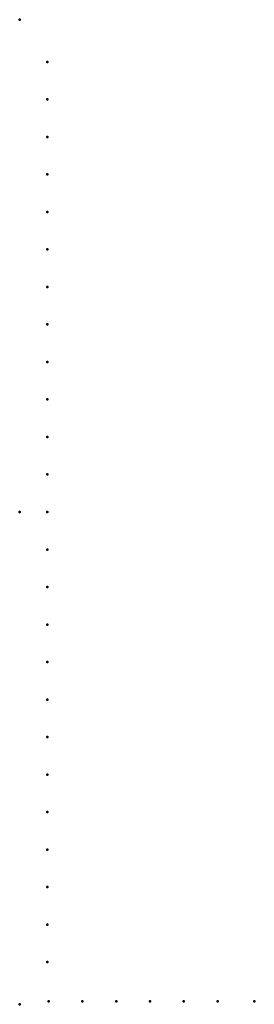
# Model space of a CAD drawing. Header units: millimetres. Extents: x 0 to 238, y -500 to 500.
import ezdxf

# ---------------------------------------------------------------- set-up
doc = ezdxf.new("R2010")
doc.units = ezdxf.units.MM
doc.layers.add('ConnectionPoints', color=7, linetype='Continuous', lineweight=50)

msp = doc.modelspace()

# ---------------------------------------------------------------- linework, layer by layer
at = {"layer": 'ConnectionPoints'}
for p in [(0, 500, 70), (28, 457.2, 70), (28, 419.1, 70), (28, 381, 70), (28, 342.9, 70), (28, 304.8, 70), (28, 266.7, 70), (28, 228.6, 70), (28, 190.5, 70), (28, 152.4, 70), (28, 114.3, 70), (28, 76.2, 70), (28, 38.1, 70), (0, 0), (0, 0, 70), (0, 0, 70), (0, 0, 70), (28, 0, 70), (28, -38.1, 70), (28, -76.2, 70), (28, -114.3, 70), (28, -152.4, 70), (28, -190.5, 70), (28, -228.6, 70), (28, -266.7, 70), (28, -304.8, 70), (28, -342.9, 70), (28, -381, 70), (28, -419.1, 70), (28, -457.2, 70), (0, -500, 70), (29.5, -497, 70), (63.83, -497, 70), (98.16, -497, 70), (132.49, -497, 70), (166.82, -497, 70), (201.15, -497, 70), (238.5, -497, 70)]:
    msp.add_point(p, dxfattribs=at)
at = {"layer": 'ConnectionPoints', "extrusion": (0, 1.22465e-16, -1)}
for p in [(28, 457.2, 70), (28, 419.1, 70), (28, 381, 70), (28, 342.9, 70), (28, 304.8, 70), (28, 266.7, 70), (28, 228.6, 70), (28, 190.5, 70), (28, 152.4, 70), (28, 114.3, 70), (28, 76.2, 70), (28, 38.1, 70), (0, 0, 70), (0, 0, 70), (28, 0, 70), (28, -38.1, 70), (28, -76.2, 70), (28, -114.3, 70), (28, -152.4, 70), (28, -190.5, 70), (28, -228.6, 70), (28, -266.7, 70), (28, -304.8, 70), (28, -342.9, 70), (28, -381, 70), (28, -419.1, 70), (28, -457.2, 70), (29.5, -497, 70), (63.83, -497, 70), (98.16, -497, 70), (132.49, -497, 70), (166.82, -497, 70), (201.15, -497, 70), (238.5, -497, 70)]:
    msp.add_point(p, dxfattribs=at)
at = {"layer": 'ConnectionPoints', "extrusion": (-1.49976e-32, -1.22465e-16, -1)}
msp.add_point((0, 0), dxfattribs=at)

doc.saveas('drawing.dxf')
